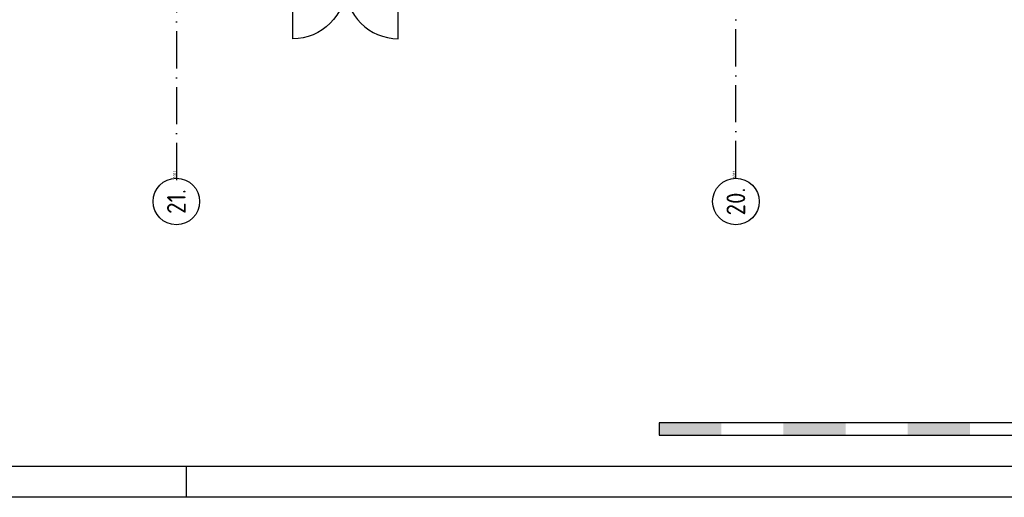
# Model space of a CAD drawing. Header units: millimetres. Extents: x -6587 to 112313, y 244 to 84344.
# Tile 31 of 58: x 73128 to 88966, y 244 to 7935. Entities that reach past the tile are written whole.
import ezdxf
from ezdxf.enums import TextEntityAlignment as Align

# ---------------------------------------------------------------- set-up
doc = ezdxf.new("R2010")
doc.units = ezdxf.units.MM
doc.header["$LTSCALE"] = 100
doc.linetypes.add('DASHDOT', pattern=[9, 6, -1.5, 0, -1.5])
doc.layers.get('0').update_dxf_attribs({"linetype": 'CONTINUOUS'})
for name, color, linetype in [('AL$7----_STRAMIEN', 1, 'DASHDOT'), ('ALN-----_BLOCKNAAM', 2, 'CONTINUOUS'), ('BOUW', 8, 'CONTINUOUS'), ('EL63101-_LICHT-ARM', 3, 'CONTINUOUS'), ('KABELGOOT', 8, 'CONTINUOUS'), ('LIJN025', 10, 'CONTINUOUS'), ('LIJN050', 90, 'CONTINUOUS'), ('SCHAALBALK', 10, 'CONTINUOUS'), ('TEKST25', 10, 'CONTINUOUS'), ('TEKST35', 50, 'CONTINUOUS'), ('TEKST50', 90, 'CONTINUOUS')]:
    doc.layers.add(name, color=color, linetype=linetype)
doc.styles.add('ISO', font='iso.shx')
doc.styles.add('ROMAND', font='romand')
doc.styles.get("Standard").update_dxf_attribs({"font": 'iso.shx'})
doc.styles.add('TECHNIC', font='technic_.ttf')

# ---------------------------------------------------------------- blocks, each defined once
blk = doc.blocks.new('A0-G')
at = {"layer": 'LIJN025'}
blk.add_line((824, 0), (824, 5), dxfattribs=at)
blk.add_lwpolyline([(1189, 841), (1189, 0), (0, 0), (0, 841)], close=True, dxfattribs=at)
at = {"layer": 'LIJN050', "const_width": 0.2}
blk.add_lwpolyline([(1184, 836), (25, 836), (25, 5), (1184, 5)], close=True, dxfattribs=at)
at = {"layer": 'SCHAALBALK'}
for p, q in [((900, 12), (900, 10)), ((1000, 12), (900, 12)), ((900, 10), (1000, 10))]:
    blk.add_line(p, q, dxfattribs=at)
for points in [[(900, 10), (900, 12), (910, 10), (910, 12)], [(920, 10), (920, 12), (930, 10), (930, 12)], [(940, 10), (940, 12), (950, 10), (950, 12)]]:
    blk.add_solid(points, dxfattribs=at)
at = {"layer": 'TEKST25', "style": 'ROMAND', "width": 2.899115}
blk.add_attdef('STATUS', text='', height=2.5, dxfattribs=at).set_placement((1143, 71.5), (1182, 71.5), align=Align.FIT)
at = {"layer": 'TEKST25', "style": 'ISO'}
for tag, p in [('E', (1144.25, 66)), ('NAAM-E', (1155.75, 66)), ('DATUM-E', (1174, 66)), ('D', (1144.25, 61)), ('NAAM-D', (1155.75, 61)), ('DATUM-D', (1174, 61)), ('C', (1144.25, 56)), ('NAAM-C', (1155.75, 56)), ('DATUM-C', (1174, 56)), ('B', (1144.25, 51)), ('NAAM-B', (1155.75, 51)), ('DATUM-B', (1174, 51)), ('A', (1144.25, 46)), ('NAAM-A', (1155.75, 46)), ('DATUM-A', (1174, 46))]:
    blk.add_attdef(tag, text='', height=2.5, dxfattribs=at).set_placement(p, align=Align.CENTER)
for tag, p in [('DATUM', (1021.75, 36.25)), ('SCHAAL', (1057, 36.25)), ('GETEKEND', (1087.25, 36.25)), ('GECONTOL.', (1122, 36.25)), ('FORMAAT', (1152.25, 28.25))]:
    blk.add_attdef(tag, p, '', height=2.5, dxfattribs=at)
at = {"layer": 'TEKST35', "style": 'ISO'}
for tag, p in [('PROJECT', (1023.5, 72.5)), ('PLAATS', (1023.5, 63.5)), ('INSTALLATIE-REGEL1', (1023.5, 52.5)), ('INSTALLATIE-REGEL2', (1023.5, 43.5))]:
    blk.add_attdef(tag, p, '', height=4, dxfattribs=at)
blk.add_attdef('PROJ.NR.', text='', height=4, dxfattribs=at).set_placement((1170, 23), align=Align.CENTER)
at = {"layer": 'TEKST50', "style": 'ISO'}
blk.add_attdef('FILE-NAAM', text='', height=5, dxfattribs=at).set_placement((1162.5, 7.5), align=Align.CENTER)
blk = doc.blocks.new('1011')
at = {"layer": 'AL$7----_STRAMIEN', "color": 7, "linetype": 'Continuous'}
blk.add_circle((-750, 0), 750, dxfattribs=at)
at = {"layer": 'AL$7----_STRAMIEN', "color": 3, "linetype": 'Continuous'}
blk.add_attdef('STR-NAAM', text='', height=600, rotation=360, dxfattribs=at).set_placement((-750, 0), align=Align.MIDDLE)
at = {"layer": 'ALN-----_BLOCKNAAM', "linetype": 'Continuous'}
blk.add_text('1011', height=100, dxfattribs=at).set_placement((0, 0))
blk = doc.blocks.new('XREF')
at = {"layer": 'AL$7----_STRAMIEN', "color": 1}
for p, q in [((240990, 19214), (240990, 90956)), ((231990, 90890), (231990, 19148))]:
    blk.add_line(p, q, dxfattribs=at)
at = {"layer": 'BOUW'}
blk.add_line((235557, 21461), (235557, 22306), dxfattribs=at)
blk.add_lwpolyline([(234712, 22306, -0.414214), (233866, 21461), (233866, 22306)], format="xyb", close=True, dxfattribs=at)
blk.add_arc((235557, 22306), 845, 180, 270, dxfattribs=at)
at = {"layer": 'AL$7----_STRAMIEN', "xscale": 0.5, "yscale": 0.5, "zscale": 0.5, "rotation": 90}
for p, values in [((231990, 19214), {'STR-NAAM': '21.'}), ((231990, 19214), {'STR-NAAM': '21.'}), ((240990, 19214), {'STR-NAAM': '20.'}), ((240990, 19214), {'STR-NAAM': '20.'})]:
    blk.add_blockref('1011', p, dxfattribs=at).add_auto_attribs(values)
at = {"layer": 'BOUW', "style": 'TECHNIC'}
for tag, p in [('TKC', (236229, 52185)), ('BALIE', (236229, 51894))]:
    blk.add_attdef(tag, text='', height=250, dxfattribs=at).set_placement(p, align=Align.CENTER)
at = {"layer": 'KABELGOOT', "color": 8, "flags": 3}
blk.add_attdef('HULPSTUK', (188825, 76010, 3650), '', height=1, rotation=180, dxfattribs=at)
blk.add_attdef('HULPSTUK', (182644, 45781, 3650), '', height=1, dxfattribs=at)

msp = doc.modelspace()

# ---------------------------------------------------------------- block references
at = {"xscale": 100, "yscale": 100, "zscale": 100}
msp.add_blockref('A0-G', (-6587, 244), dxfattribs=at)
at = {"layer": 'EL63101-_LICHT-ARM'}
msp.add_blockref('XREF', (-156342, -13832), dxfattribs=at)

doc.saveas('drawing.dxf')
